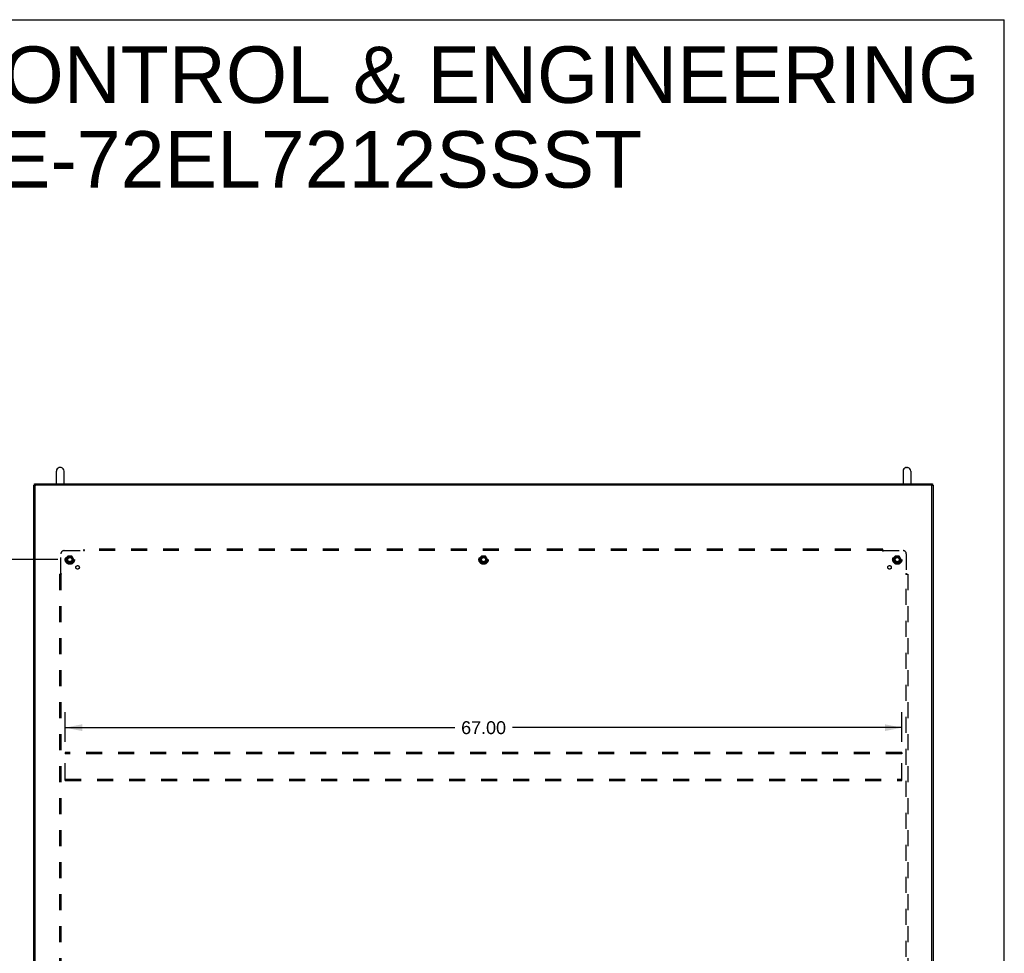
# Model space of a CAD drawing. Header units: inches. Extents: x 0 to 233, y 0 to 151.
# Tile 85 of 85: x 154 to 233, y 76 to 151. Entities that reach past the tile are written whole.
import ezdxf

# ---------------------------------------------------------------- set-up
doc = ezdxf.new("R2010")
doc.units = ezdxf.units.IN
doc.header["$LTSCALE"] = 12.808219
doc.header["$MEASUREMENT"] = 0
doc.linetypes.add('HIDDEN', pattern=[0.2, 0.1, -0.1])
doc.layers.get('0').update_dxf_attribs({"linetype": 'CONTINUOUS'})
for name, color, linetype in [('02___PRT_ALL_AXES', 7, 'CONTINUOUS'), ('DEFAULT_2', 8, 'HIDDEN'), ('DIMENSIONS', 7, 'CONTINUOUS')]:
    doc.layers.add(name, color=color, linetype=linetype)
doc.styles.get("Standard").update_dxf_attribs({"font": 'arial.ttf'})
doc.dimstyles.new('DIMSTYLE_1', dxfattribs={"dimtxt": 1.027397, "dimasz": 1.369863, "dimexe": 0.09, "dimexo": 0.07, "dimgap": 0.0375, "dimtad": 0, "dimtih": 1, "dimtoh": 1, "dimzin": 4, "dimdsep": 46, "dimtxsty": 'Standard', "dimblk": '_FILLED', "dimblk1": '_FILLED', "dimblk2": '_FILLED', "dimcen": 0.09, "dimazin": 1, "dimtfac": 1, "dimtofl": 0, "dimtmove": 0, "dimatfit": 3, "dimldrblk": '_FILLED', "dimfxl": 1, "dimtolj": 1, "dimtzin": 4, "dimarcsym": 0})

# ---------------------------------------------------------------- blocks, each defined once
blk = doc.blocks.new('_FILLED')
at = {"color": 0, "linetype": 'ByBlock'}
blk.add_solid([(0, 0), (-1, 0.2), (-1, -0.2)], dxfattribs=at)
blk = doc.blocks.new('*D2')
at = {"layer": 'DIMENSIONS', "color": 2, "linetype": 'Continuous'}
for p, q in [((157.099, 107.465), (148.857, 107.465)), ((150.09, 107.465), (150.09, 77.695)), ((150.09, 41.215), (150.09, 75.64)), ((157.099, 41.215), (148.857, 41.215))]:
    blk.add_line(p, q, dxfattribs=at)
at = {"layer": 'DIMENSIONS', "color": 2, "linetype": 'Continuous', "xscale": 1.3698630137, "yscale": 1.3698630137, "zscale": 1.3698630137}
for p, rotation in [((150.09, 107.465), 90), ((150.09, 41.215), 270)]:
    blk.add_blockref('_FILLED', p, dxfattribs=dict(at, rotation=rotation))
at = {"layer": 'DIMENSIONS', "color": 2, "linetype": 'Continuous', "insert": (150.09, 77.181), "char_height": 1.0274, "width": 3.59016, "attachment_point": 2, "line_spacing_factor": 0.9}
blk.add_mtext('66.25', dxfattribs=at)
blk = doc.blocks.new('*D7')
at = {"layer": 'DIMENSIONS', "color": 2, "linetype": 'Continuous'}
for p, q in [((157.683, 92.882), (157.683, 95.246)), ((224.683, 92.882), (224.683, 95.246)), ((157.683, 94.013), (188.874, 94.013)), ((224.683, 94.013), (193.491, 94.013))]:
    blk.add_line(p, q, dxfattribs=at)
at = {"layer": 'DIMENSIONS', "color": 2, "linetype": 'Continuous', "xscale": 1.3698630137, "yscale": 1.3698630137, "zscale": 1.3698630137, "rotation": 180}
blk.add_blockref('_FILLED', (157.683, 94.013), dxfattribs=at)
at = {"layer": 'DIMENSIONS', "color": 2, "linetype": 'Continuous', "xscale": 1.3698630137, "yscale": 1.3698630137, "zscale": 1.3698630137}
blk.add_blockref('_FILLED', (224.683, 94.013), dxfattribs=at)
at = {"layer": 'DIMENSIONS', "color": 2, "linetype": 'Continuous', "insert": (191.183, 94.527), "char_height": 1.0274, "width": 3.59016, "attachment_point": 2, "line_spacing_factor": 0.9}
blk.add_mtext('67.00', dxfattribs=at)

msp = doc.modelspace()

# ---------------------------------------------------------------- linework, layer by layer
at = {"color": 7, "linetype": 'Continuous'}
for p, q in [((0, 150.685), (232.877, 150.685)), ((232.877, 0), (232.877, 150.685)), ((156.981, 113.544), (156.981, 114.546)), ((157.33, 114.846), (157.243, 114.846)), ((157.593, 113.544), (157.593, 114.546)), ((224.773, 114.546), (224.773, 113.544)), ((225.035, 114.846), (225.122, 114.846)), ((225.385, 114.546), (225.385, 113.544)), ((155.235, 113.434), (155.235, 113.529)), ((155.295, 113.544), (227.071, 113.544)), ((227.131, 113.529), (227.131, 113.434)), ((155.287, 113.434), (155.183, 113.434)), ((155.287, 113.369), (155.287, 113.434)), ((227.079, 113.369), (227.079, 113.434)), ((227.079, 113.434), (227.183, 113.434))]:
    msp.add_line(p, q, dxfattribs=at)
at = {"color": 3, "linetype": 'Continuous'}
for p, q in [((155.183, 38.444), (155.183, 113.434)), ((155.287, 38.504), (155.287, 113.369)), ((155.295, 113.444), (227.071, 113.444)), ((227.019, 113.429), (155.347, 113.429)), ((227.079, 38.504), (227.079, 113.369)), ((227.183, 113.434), (227.183, 38.444))]:
    msp.add_line(p, q, dxfattribs=at)
at = {"color": 7, "linetype": 'Continuous'}
for points in [[(155.235, 113.529), (155.235, 113.53), (155.235, 113.531), (155.237, 113.533), (155.238, 113.534), (155.24, 113.535), (155.243, 113.536), (155.245, 113.537), (155.249, 113.539), (155.252, 113.54), (155.256, 113.54), (155.26, 113.541), (155.265, 113.542), (155.269, 113.543), (155.274, 113.543), (155.279, 113.544), (155.284, 113.544), (155.289, 113.544), (155.295, 113.544)], [(227.071, 113.544), (227.076, 113.544), (227.081, 113.544), (227.086, 113.544), (227.091, 113.543), (227.096, 113.543), (227.101, 113.542), (227.105, 113.541), (227.109, 113.54), (227.113, 113.54), (227.117, 113.539), (227.12, 113.537), (227.123, 113.536), (227.125, 113.535), (227.127, 113.534), (227.128, 113.533), (227.13, 113.531), (227.13, 113.53), (227.131, 113.529)]]:
    msp.add_lwpolyline(points, dxfattribs=at)
at = {"color": 3, "linetype": 'Continuous'}
for points in [[(155.295, 113.444), (155.289, 113.444), (155.284, 113.443), (155.279, 113.443), (155.274, 113.443), (155.269, 113.442), (155.265, 113.442), (155.26, 113.441), (155.256, 113.44), (155.252, 113.439), (155.249, 113.438), (155.245, 113.437), (155.243, 113.436), (155.24, 113.435), (155.238, 113.434)], [(227.127, 113.434), (227.125, 113.435), (227.123, 113.436), (227.12, 113.437), (227.117, 113.438), (227.113, 113.439), (227.109, 113.44), (227.105, 113.441), (227.101, 113.442), (227.096, 113.442), (227.091, 113.443), (227.086, 113.443), (227.081, 113.443), (227.076, 113.444), (227.071, 113.444)]]:
    msp.add_lwpolyline(points, dxfattribs=at)
at = {"color": 7, "linetype": 'Continuous'}
for centre, radius, start, end in [((157.287, 114.546), 0.306, 105.63034, 180), ((157.243, 114.702), 0.144, 90, 105.63034), ((157.33, 114.702), 0.144, 74.36966, 90), ((157.287, 114.546), 0.306, 0, 74.36966), ((225.079, 114.546), 0.306, 105.63034, 180), ((225.035, 114.702), 0.144, 90, 105.63034), ((225.122, 114.702), 0.144, 74.36966, 90), ((225.079, 114.546), 0.306, 0, 74.36966)]:
    msp.add_arc(centre, radius, start, end, dxfattribs=at)
at = {"color": 3, "linetype": 'Continuous'}
for centre, start, end in [((155.347, 113.369), 90, 180), ((227.019, 113.369), 0, 90)]:
    msp.add_arc(centre, 0.06, start, end, dxfattribs=at)
at = {"layer": '02___PRT_ALL_AXES', "color": 8, "linetype": 'HIDDEN'}
for centre, radius in [((158.058, 107.465), 0.372), ((158.058, 107.465), 0.356), ((158.058, 107.465), 0.25), ((158.058, 107.465), 0.183), ((191.183, 107.465), 0.372), ((191.183, 107.465), 0.356), ((191.183, 107.465), 0.25), ((191.183, 107.465), 0.183), ((224.308, 107.465), 0.372), ((224.308, 107.465), 0.356), ((224.308, 107.465), 0.25), ((224.308, 107.465), 0.183), ((158.676, 106.846), 0.141), ((223.689, 106.846), 0.141)]:
    msp.add_circle(centre, radius, dxfattribs=at)
at = {"layer": 'DEFAULT_2', "color": 8, "linetype": 'HIDDEN'}
for p, q in [((157.589, 108.183), (159.178, 108.183)), ((159.197, 108.202), (159.19, 108.195)), ((159.214, 108.143), (159.214, 108.308)), ((223.151, 108.308), (159.214, 108.308)), ((223.151, 108.183), (159.214, 108.183)), ((223.151, 108.143), (223.151, 108.308)), ((223.187, 108.183), (224.776, 108.183)), ((157.339, 106.344), (157.339, 107.933)), ((157.894, 107.737), (157.74, 107.47)), ((157.74, 107.46), (157.894, 107.192)), ((158.212, 107.742), (157.903, 107.742)), ((158.375, 107.47), (158.221, 107.737)), ((158.221, 107.192), (158.375, 107.46)), ((191.019, 107.737), (190.865, 107.47)), ((190.865, 107.46), (191.019, 107.192)), ((191.337, 107.742), (191.028, 107.742)), ((191.5, 107.47), (191.346, 107.737)), ((191.346, 107.192), (191.5, 107.46)), ((224.144, 107.737), (223.99, 107.47)), ((223.99, 107.46), (224.144, 107.192)), ((224.462, 107.742), (224.153, 107.742)), ((224.625, 107.47), (224.471, 107.737)), ((224.471, 107.192), (224.625, 107.46)), ((225.026, 107.933), (225.026, 106.344)), ((158.212, 107.187), (157.903, 107.187)), ((191.337, 107.187), (191.028, 107.187)), ((224.462, 107.187), (224.153, 107.187)), ((157.214, 106.308), (157.214, 42.371)), ((157.214, 106.308), (157.38, 106.308)), ((157.339, 106.308), (157.339, 42.371)), ((224.985, 106.308), (225.151, 106.308)), ((225.026, 42.371), (225.026, 106.308)), ((225.045, 106.325), (225.038, 106.333)), ((225.151, 106.308), (225.151, 42.371)), ((157.683, 92.027), (157.683, 91.923)), ((224.683, 92.027), (157.683, 92.027)), ((157.683, 89.881), (157.683, 91.923)), ((224.683, 91.923), (157.683, 91.923)), ((224.683, 92.027), (224.683, 91.923)), ((224.683, 89.881), (224.683, 91.923)), ((157.683, 89.777), (157.683, 89.881)), ((157.683, 89.881), (224.683, 89.881)), ((224.683, 89.777), (224.683, 89.881)), ((157.683, 89.777), (224.683, 89.777))]:
    msp.add_line(p, q, dxfattribs=at)
for points in [[(159.19, 108.195), (159.188, 108.193), (159.186, 108.191), (159.184, 108.189), (159.182, 108.187), (159.18, 108.185), (159.178, 108.183)], [(159.191, 108.164), (159.189, 108.169), (159.187, 108.171), (159.186, 108.173), (159.184, 108.176), (159.183, 108.178), (159.181, 108.18), (159.18, 108.182), (159.178, 108.183)], [(159.214, 108.143), (159.212, 108.143), (159.21, 108.144), (159.209, 108.145), (159.207, 108.146), (159.205, 108.147), (159.204, 108.148), (159.202, 108.149), (159.201, 108.151), (159.199, 108.153), (159.198, 108.154), (159.197, 108.156), (159.195, 108.158), (159.194, 108.16), (159.193, 108.162), (159.191, 108.164)], [(159.214, 108.222), (159.212, 108.22), (159.21, 108.217), (159.209, 108.215), (159.207, 108.213), (159.205, 108.211), (159.203, 108.209), (159.202, 108.207), (159.2, 108.205), (159.198, 108.204), (159.197, 108.202)], [(223.151, 108.222), (223.153, 108.22), (223.155, 108.217), (223.157, 108.215), (223.158, 108.213), (223.16, 108.211), (223.162, 108.209), (223.163, 108.207), (223.165, 108.205), (223.167, 108.204), (223.168, 108.202), (223.174, 108.197)], [(223.151, 108.143), (223.153, 108.143), (223.155, 108.144), (223.156, 108.145), (223.158, 108.146), (223.16, 108.147), (223.161, 108.148), (223.163, 108.149), (223.164, 108.151), (223.166, 108.153), (223.167, 108.154), (223.168, 108.156), (223.17, 108.158), (223.171, 108.16), (223.172, 108.162), (223.174, 108.164), (223.176, 108.169)], [(223.174, 108.197), (223.176, 108.195), (223.178, 108.193), (223.18, 108.191), (223.182, 108.189), (223.183, 108.187), (223.185, 108.185), (223.187, 108.183)], [(223.176, 108.169), (223.178, 108.171), (223.179, 108.173), (223.181, 108.176), (223.182, 108.178), (223.184, 108.18), (223.185, 108.182), (223.187, 108.183)], [(157.3, 106.308), (157.303, 106.31), (157.305, 106.312), (157.307, 106.314), (157.309, 106.315), (157.311, 106.317), (157.313, 106.319), (157.315, 106.32), (157.317, 106.322), (157.318, 106.324), (157.32, 106.325), (157.325, 106.331)], [(157.325, 106.331), (157.327, 106.333), (157.329, 106.335), (157.331, 106.337), (157.333, 106.339), (157.335, 106.34), (157.337, 106.342), (157.339, 106.344)], [(157.354, 106.334), (157.351, 106.335), (157.349, 106.336), (157.347, 106.338), (157.344, 106.339), (157.342, 106.341), (157.341, 106.342), (157.339, 106.344)], [(157.38, 106.308), (157.379, 106.31), (157.378, 106.312), (157.377, 106.314), (157.376, 106.315), (157.375, 106.317), (157.374, 106.318), (157.373, 106.32), (157.371, 106.321), (157.37, 106.323), (157.368, 106.324), (157.366, 106.326), (157.364, 106.327), (157.362, 106.328), (157.36, 106.33), (157.358, 106.331), (157.354, 106.334)], [(224.985, 106.308), (224.986, 106.31), (224.987, 106.312), (224.988, 106.314), (224.989, 106.315), (224.99, 106.317), (224.991, 106.318), (224.992, 106.32), (224.994, 106.321), (224.995, 106.323), (224.997, 106.324), (224.999, 106.326), (225.001, 106.327), (225.003, 106.328), (225.005, 106.33), (225.007, 106.331)], [(225.007, 106.331), (225.012, 106.334), (225.014, 106.335), (225.016, 106.336), (225.019, 106.338), (225.021, 106.339), (225.023, 106.341), (225.025, 106.342), (225.026, 106.344)], [(225.038, 106.333), (225.036, 106.335), (225.034, 106.337), (225.032, 106.339), (225.03, 106.34), (225.028, 106.342), (225.026, 106.344)], [(225.065, 106.308), (225.062, 106.31), (225.06, 106.312), (225.058, 106.314), (225.056, 106.315), (225.054, 106.317), (225.052, 106.319), (225.05, 106.32), (225.048, 106.322), (225.047, 106.324), (225.045, 106.325)]]:
    msp.add_lwpolyline(points, dxfattribs=at)
for centre, radius in [((158.058, 107.465), 0.318), ((158.058, 107.465), 0.204), ((158.058, 107.465), 0.183), ((158.058, 107.465), 0.183), ((158.058, 107.465), 0.166), ((191.183, 107.465), 0.318), ((191.183, 107.465), 0.204), ((191.183, 107.465), 0.183), ((191.183, 107.465), 0.183), ((191.183, 107.465), 0.166), ((224.308, 107.465), 0.318), ((224.308, 107.465), 0.204), ((224.308, 107.465), 0.183), ((224.308, 107.465), 0.183), ((224.308, 107.465), 0.166)]:
    msp.add_circle(centre, radius, dxfattribs=at)
for centre, radius, start, end in [((157.589, 107.933), 0.25, 90, 180), ((224.776, 107.933), 0.25, 0, 90), ((157.749, 107.465), 0.01, 150.01268, 209.98829), ((157.903, 107.732), 0.01, 90.01235, 149.98915), ((158.212, 107.732), 0.01, 30.01204, 89.98872), ((158.366, 107.465), 0.01, 330.01268, 29.98829), ((190.874, 107.465), 0.01, 150.01268, 209.98829), ((191.028, 107.732), 0.01, 90.01235, 149.98915), ((191.337, 107.732), 0.01, 30.01204, 89.98872), ((191.491, 107.465), 0.01, 330.01268, 29.98829), ((223.999, 107.465), 0.01, 150.01268, 209.98829), ((224.153, 107.732), 0.01, 90.01235, 149.98915), ((224.462, 107.732), 0.01, 30.01204, 89.98872), ((224.616, 107.465), 0.01, 330.01268, 29.98829), ((157.903, 107.197), 0.01, 210.01204, 269.98872), ((158.212, 107.197), 0.01, 270.01235, 329.98915), ((191.028, 107.197), 0.01, 210.01204, 269.98872), ((191.337, 107.197), 0.01, 270.01235, 329.98915), ((224.153, 107.197), 0.01, 210.01204, 269.98872), ((224.462, 107.197), 0.01, 270.01235, 329.98915)]:
    msp.add_arc(centre, radius, start, end, dxfattribs=at)

# ---------------------------------------------------------------- texts
at = {"layer": 'DIMENSIONS', "color": 2, "linetype": 'Continuous', "insert": (173.705, 148.545), "char_height": 4.52055, "width": 114.17324, "attachment_point": 2, "line_spacing_factor": 0.9}
msp.add_mtext('SAGINAW CONTROL & ENGINEERING\\PSCE-72EL7212SSST', dxfattribs=at)

# ---------------------------------------------------------------- dimensions: what is measured, and where the dimension line sits
at = {"layer": 'DIMENSIONS', "color": 2, "linetype": 'Continuous'}
dim = msp.add_linear_dim(base=(150.09, 41.215), p1=(157.169, 107.465), p2=(157.169, 41.215), angle=270, dimstyle='DIMSTYLE_1', dxfattribs=at)
dim.commit()
dim.dimension.update_dxf_attribs({"geometry": '*D2', "text_midpoint": (150.086, 76.662), "dimtype": 160})
dim = msp.add_linear_dim(base=(224.683, 94.013), p1=(157.683, 95.316), p2=(224.683, 95.316), dimstyle='DIMSTYLE_1', dxfattribs=at)
dim.commit()
dim.dimension.update_dxf_attribs({"geometry": '*D7', "text_midpoint": (191.175, 94.008), "dimtype": 160})

doc.saveas('drawing.dxf')
